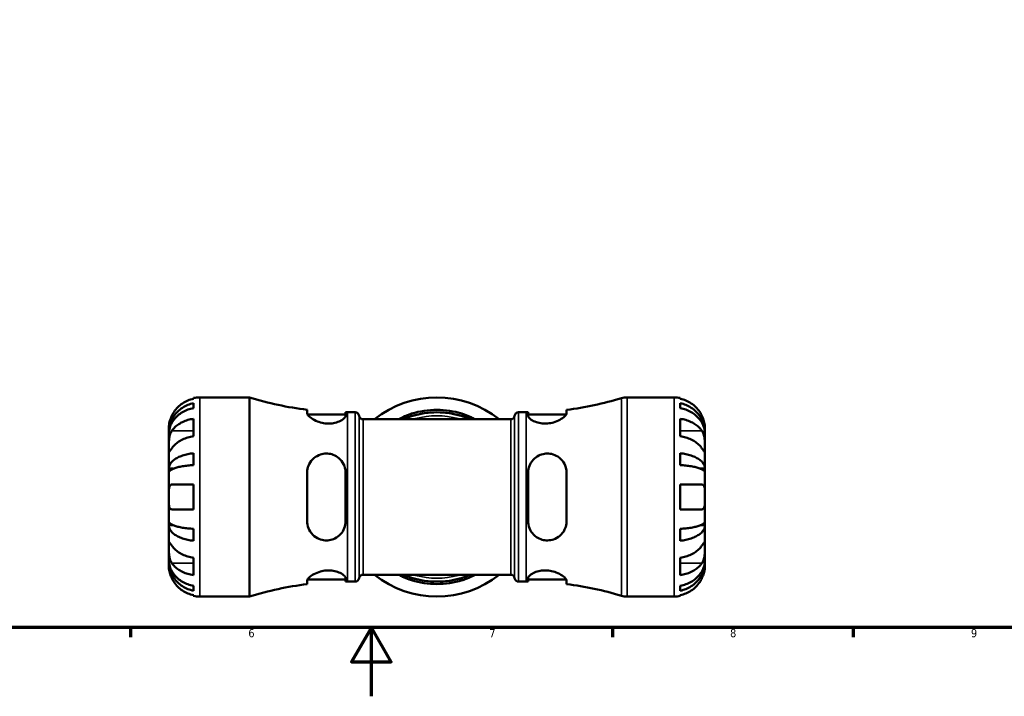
# Model space of a CAD drawing. Header units: millimetres. Extents: x -78 to 891, y -278 to 662.
# Tile 4 of 14: x 318 to 605, y 0 to 197. Entities that reach past the tile are written whole.
import ezdxf

# ---------------------------------------------------------------- set-up
doc = ezdxf.new("R2010")
doc.units = ezdxf.units.MM
for name, color, linetype, lineweight in [('Border (ANSI)', 7, 'Continuous', 70), ('Visible (ANSI)', 7, 'Continuous', 50), ('Visible Narrow (ANSI)', 7, 'Continuous', 35)]:
    doc.layers.add(name, color=color, linetype=linetype, lineweight=lineweight)
doc.styles.add('Note Text (ANSI)', font='tahoma.ttf')

# ---------------------------------------------------------------- blocks, each defined once
blk = doc.blocks.new('Borders Default Border')
at = {"layer": 'Border (ANSI)'}
for p, q in [((350.42, 20), (350.42, 17.2)), ((490.58, 20), (490.58, 17.2)), ((560.67, 20), (560.67, 17.2))]:
    blk.add_line(p, q, dxfattribs=at)
at = {"layer": 'Border (ANSI)', "flags": 128}
for points in [[(20, 20), (20, 574), (821, 574), (821, 20), (20, 20)], [(420.5, 0), (420.5, 20), (414.73, 10), (426.27, 10), (420.5, 20)]]:
    blk.add_lwpolyline(points, dxfattribs=at)
at = {"layer": 'Border (ANSI)', "color": 5, "true_color": 0x0000ff, "char_height": 2.4, "attachment_point": 7, "style": 'Note Text (ANSI)'}
for s, insert in [('6', (384.69, 17.15)), ('7', (454.8, 17.2)), ('8', (524.84, 17.15)), ('9', (594.92, 17.15))]:
    blk.add_mtext(s, dxfattribs=dict(at, insert=insert))

msp = doc.modelspace()

# ---------------------------------------------------------------- linework, layer by layer
at = {"layer": 'Visible (ANSI)'}
for p, q in [((368.73, 86.62), (368.73, 86.85)), ((370.53, 87.03), (385.05, 87.03)), ((385.05, 29.03), (385.05, 87.03)), ((494.89, 87.03), (508.53, 87.03)), ((510.33, 86.85), (510.33, 86.62)), ((368.73, 83.88), (368.73, 85.31)), ((401.79, 83.41), (401.79, 82.41)), ((477.27, 82.41), (477.27, 83.41)), ((510.33, 85.31), (510.33, 83.88)), ((368.73, 75.7), (368.73, 80.79)), ((401.91, 82.04), (412.99, 82.04)), ((412.99, 81.65), (412.99, 82.68)), ((413.55, 82.68), (415.75, 82.68)), ((418.06, 80.65), (461.01, 80.65)), ((463.31, 82.68), (465.51, 82.68)), ((466.07, 82.68), (466.07, 81.65)), ((466.07, 82.04), (477.16, 82.04)), ((510.33, 80.79), (510.33, 75.7)), ((361.53, 76.74), (361.53, 78.03)), ((517.53, 76.74), (517.53, 78.03)), ((361.53, 76.74), (361.55, 76.74)), ((361.53, 76.25), (361.53, 76.74)), ((361.53, 72.17), (361.53, 76.25)), ((517.53, 76.74), (517.52, 76.74)), ((517.53, 76.25), (517.53, 76.74)), ((517.53, 72.17), (517.53, 76.25)), ((361.53, 66.27), (361.53, 72.17)), ((517.53, 66.27), (517.53, 72.17)), ((368.73, 67.3), (368.73, 70.76)), ((510.33, 70.76), (510.33, 67.3)), ((361.53, 66.27), (362.86, 66.27)), ((361.53, 65.09), (361.53, 66.27)), ((517.53, 66.27), (516.21, 66.27)), ((517.53, 65.09), (517.53, 66.27)), ((361.53, 58.03), (361.53, 65.09)), ((401.79, 65.07), (401.79, 50.99)), ((412.99, 50.99), (412.99, 65.07)), ((466.07, 65.07), (466.07, 50.99)), ((477.27, 50.99), (477.27, 65.07)), ((517.53, 58.03), (517.53, 65.09)), ((362.41, 61.63), (368.73, 61.63)), ((368.73, 54.43), (368.73, 61.63)), ((510.33, 61.63), (510.33, 54.43)), ((510.33, 61.63), (516.66, 61.63)), ((361.53, 50.97), (361.53, 58.03)), ((517.53, 50.97), (517.53, 58.03)), ((368.73, 54.43), (362.41, 54.43)), ((516.66, 54.43), (510.33, 54.43)), ((361.53, 49.79), (361.53, 50.97)), ((361.53, 49.79), (362.86, 49.79)), ((361.53, 43.89), (361.53, 49.79)), ((368.73, 45.29), (368.73, 48.75)), ((510.33, 48.75), (510.33, 45.29)), ((517.53, 49.79), (516.21, 49.79)), ((517.53, 49.79), (517.53, 50.97)), ((517.53, 43.89), (517.53, 49.79)), ((361.53, 39.81), (361.53, 43.89)), ((517.53, 39.81), (517.53, 43.89)), ((368.73, 35.27), (368.73, 40.36)), ((510.33, 40.36), (510.33, 35.27)), ((361.53, 39.32), (361.53, 39.81)), ((361.53, 39.32), (361.55, 39.32)), ((361.53, 38.03), (361.53, 39.32)), ((517.53, 39.32), (517.52, 39.32)), ((517.53, 39.32), (517.53, 39.81)), ((517.53, 38.03), (517.53, 39.32)), ((412.99, 33.38), (412.99, 34.4)), ((418.06, 35.41), (461.01, 35.41)), ((466.07, 34.4), (466.07, 33.38)), ((368.73, 30.74), (368.73, 32.18)), ((401.79, 33.65), (401.79, 32.65)), ((401.91, 34.02), (412.99, 34.02)), ((413.55, 33.38), (415.75, 33.38)), ((463.31, 33.38), (465.51, 33.38)), ((466.07, 34.02), (477.16, 34.02)), ((477.27, 32.65), (477.27, 33.65)), ((510.33, 32.18), (510.33, 30.74)), ((368.73, 29.21), (368.73, 29.44)), ((370.53, 29.03), (385.05, 29.03)), ((494.89, 29.03), (508.53, 29.03)), ((510.33, 29.44), (510.33, 29.21))]:
    msp.add_line(p, q, dxfattribs=at)
for centre, radius, start, end in [((370.53, 78.03), 9, 90, 101.537), ((413.55, 178.22), 95.54, 252.6437, 262.9293), ((439.53, 58.03), 29, 51.2606, 128.7394), ((465.51, 178.22), 95.54, 277.0707, 286.8486), ((494.89, 81.23), 5.8, 90, 106.8486), ((508.53, 78.03), 9, 78.463, 90), ((439.53, 58.03), 25.35, 73.1195, 106.8805), ((413.55, 178.22), 95.54, 269.6642, 270), ((415.75, 81.52), 1.16, 7.1808, 90), ((418.06, 81.81), 1.16, 187.1808, 270), ((439.53, 58.03), 24.65, 66.5845, 113.4155), ((439.53, 58.03), 24.65, 72.6288, 107.3712), ((461.01, 81.81), 1.16, 270, 352.8192), ((463.31, 81.52), 1.16, 90, 172.8192), ((465.51, 178.22), 95.54, 270, 270.3358), ((415.75, 34.54), 1.16, 270, 352.8192), ((418.06, 34.25), 1.16, 90, 172.8192), ((439.53, 58.03), 29, 231.2606, 308.7394), ((439.53, 58.03), 24.65, 246.5845, 293.4155), ((439.53, 58.03), 24.65, 252.6288, 287.3712), ((461.01, 34.25), 1.16, 7.1808, 90), ((463.31, 34.54), 1.16, 187.1808, 270), ((413.55, -62.16), 95.54, 97.0707, 107.3563), ((413.55, -62.16), 95.54, 90, 90.3358), ((439.53, 58.03), 25.35, 253.1195, 286.8805), ((465.51, -62.16), 95.54, 89.6642, 90), ((465.51, -62.16), 95.54, 73.1514, 82.9293), ((370.53, 38.03), 9, 258.463, 270), ((494.89, 34.83), 5.8, 253.1514, 270), ((508.53, 38.03), 9, 270, 281.537)]:
    msp.add_arc(centre, radius, start, end, dxfattribs=at)
for points, knots in [([(368.73, 86.62), (368.16, 86.5), (367.6, 86.33), (366.59, 85.91), (366.05, 85.62), (365.04, 84.95), (364.58, 84.55), (363.79, 83.76), (363.4, 83.29), (362.81, 82.41), (362.59, 82.02), (362.41, 81.63)], [0.1707531, 0.1707531, 0.1707531, 0.1707531, 0.3321515, 0.3321515, 0.4988882, 0.4988882, 0.6656248, 0.6656248, 0.8335114, 0.8335114, 0.9568737, 0.9568737, 0.9568737, 0.9568737]), ([(516.66, 81.63), (516.48, 82.02), (516.26, 82.41), (515.67, 83.29), (515.28, 83.76), (514.49, 84.55), (514.02, 84.95), (513.02, 85.62), (512.48, 85.91), (511.47, 86.33), (510.91, 86.5), (510.33, 86.62)], [4.427884, 4.427884, 4.427884, 4.427884, 4.5512464, 4.5512464, 4.7191329, 4.7191329, 4.8858696, 4.8858696, 5.0526063, 5.0526063, 5.2140047, 5.2140047, 5.2140047, 5.2140047]), ([(361.53, 76.74), (361.53, 77.28), (361.59, 77.87), (361.83, 79.03), (362.01, 79.6), (362.43, 80.6), (362.72, 81.12), (363.39, 82.1), (363.78, 82.55), (364.57, 83.32), (365.04, 83.69), (366.04, 84.35), (366.58, 84.62), (367.59, 85.03), (368.16, 85.2), (368.73, 85.31)], [4.014251, 4.014251, 4.014251, 4.014251, 4.181955, 4.181955, 4.349659, 4.349659, 4.516719, 4.516719, 4.683779, 4.683779, 4.850433, 4.850433, 5.017088, 5.017088, 5.179182, 5.179182, 5.179182, 5.179182]), ([(368.73, 83.88), (368.16, 83.78), (367.59, 83.63), (366.58, 83.26), (366.04, 83.02), (365.04, 82.44), (364.57, 82.1), (363.78, 81.42), (363.39, 81.02), (362.72, 80.15), (362.43, 79.68), (362.01, 78.79), (361.83, 78.29), (361.59, 77.26), (361.53, 76.73), (361.53, 76.25)], [0.170746, 0.170746, 0.170746, 0.170746, 0.33284, 0.33284, 0.499494, 0.499494, 0.666149, 0.666149, 0.833209, 0.833209, 1.000269, 1.000269, 1.167973, 1.167973, 1.335677, 1.335677, 1.335677, 1.335677]), ([(510.33, 85.31), (510.91, 85.2), (511.47, 85.03), (512.49, 84.62), (513.03, 84.35), (514.03, 83.69), (514.5, 83.32), (515.29, 82.55), (515.68, 82.1), (516.35, 81.12), (516.63, 80.6), (517.06, 79.6), (517.24, 79.03), (517.48, 77.87), (517.53, 77.28), (517.53, 76.74)], [0.170746, 0.170746, 0.170746, 0.170746, 0.33284, 0.33284, 0.499494, 0.499494, 0.666149, 0.666149, 0.833209, 0.833209, 1.000269, 1.000269, 1.167973, 1.167973, 1.335677, 1.335677, 1.335677, 1.335677]), ([(517.53, 76.25), (517.53, 76.73), (517.48, 77.26), (517.24, 78.29), (517.06, 78.79), (516.63, 79.68), (516.35, 80.15), (515.68, 81.02), (515.29, 81.42), (514.5, 82.1), (514.03, 82.44), (513.03, 83.02), (512.49, 83.26), (511.47, 83.63), (510.91, 83.78), (510.33, 83.88)], [4.014251, 4.014251, 4.014251, 4.014251, 4.181955, 4.181955, 4.349659, 4.349659, 4.516719, 4.516719, 4.683779, 4.683779, 4.850433, 4.850433, 5.017088, 5.017088, 5.179182, 5.179182, 5.179182, 5.179182]), ([(362.41, 81.63), (362.34, 81.49), (362.28, 81.34), (362.13, 80.98), (362.05, 80.77), (361.9, 80.33), (361.83, 80.1), (361.7, 79.58), (361.65, 79.29), (361.56, 78.73), (361.55, 78.48), (361.53, 78.12), (361.53, 78.03), (361.53, 78.03)], [-0.5764765, -0.5764765, -0.5764765, -0.5764765, -0.5296868, -0.5296868, -0.4605403, -0.4605403, -0.385624, -0.385624, -0.2773083, -0.2773083, -0.1425809, -0.1425809, 0, 0, 0, 0]), ([(362.41, 77.26), (362.59, 77.54), (362.81, 77.81), (363.4, 78.44), (363.79, 78.77), (364.58, 79.33), (365.04, 79.61), (366.05, 80.09), (366.59, 80.29), (367.6, 80.58), (368.16, 80.71), (368.73, 80.79)], [4.427884, 4.427884, 4.427884, 4.427884, 4.5512464, 4.5512464, 4.7191329, 4.7191329, 4.8858696, 4.8858696, 5.0526063, 5.0526063, 5.2140047, 5.2140047, 5.2140047, 5.2140047]), ([(412.99, 81.65), (412.99, 81.59), (412.98, 81.53), (412.89, 81.25), (412.7, 81.01), (412.09, 80.5), (411.65, 80.24), (410.63, 79.8), (410.05, 79.63), (408.91, 79.43), (408.37, 79.39), (407.26, 79.42), (406.71, 79.48), (405.51, 79.75), (404.89, 79.96), (403.67, 80.52), (403.11, 80.87), (402.29, 81.53), (402.01, 81.83), (401.82, 82.21), (401.79, 82.31), (401.79, 82.41)], [-1.962377, -1.962377, -1.962377, -1.962377, -1.897909, -1.897909, -1.687734, -1.687734, -1.461499, -1.461499, -1.254432, -1.254432, -1.08756, -1.08756, -0.920029, -0.920029, -0.709515, -0.709515, -0.451736, -0.451736, -0.213804, -0.213804, -0.110063, -0.110063, -0.110063, -0.110063]), ([(428.45, 80.65), (428.69, 80.79), (428.94, 80.93), (429.83, 81.39), (430.52, 81.71), (431.56, 82.09), (431.87, 82.19), (432.17, 82.28)], [-0.5571217, -0.5571217, -0.5571217, -0.5571217, -0.4538411, -0.4538411, -0.2145988, -0.2145988, -0.1180077, -0.1180077, -0.1180077, -0.1180077]), ([(432.17, 81.56), (431.96, 81.49), (431.74, 81.42), (430.9, 81.13), (430.29, 80.89), (429.72, 80.65)], [-1.9760738, -1.9760738, -1.9760738, -1.9760738, -1.908128, -1.908128, -1.7062771, -1.7062771, -1.7062771, -1.7062771]), ([(446.89, 82.28), (447.13, 82.21), (447.36, 82.14), (448.27, 81.82), (448.91, 81.54), (449.9, 81.06), (450.27, 80.85), (450.62, 80.65)], [-1.9953095, -1.9953095, -1.9953095, -1.9953095, -1.9216783, -1.9216783, -1.7055786, -1.7055786, -1.5560157, -1.5560157, -1.5560157, -1.5560157]), ([(449.35, 80.65), (448.84, 80.87), (448.29, 81.08), (447.45, 81.38), (447.17, 81.47), (446.89, 81.56)], [-0.4062335, -0.4062335, -0.4062335, -0.4062335, -0.2237479, -0.2237479, -0.1363448, -0.1363448, -0.1363448, -0.1363448]), ([(477.27, 82.41), (477.27, 82.34), (477.26, 82.27), (477.15, 81.98), (476.97, 81.74), (476.37, 81.16), (475.9, 80.82), (474.78, 80.21), (474.14, 79.94), (472.9, 79.59), (472.34, 79.48), (471.22, 79.38), (470.69, 79.39), (469.57, 79.51), (469.01, 79.64), (467.9, 80), (467.38, 80.26), (466.57, 80.8), (466.29, 81.09), (466.1, 81.46), (466.07, 81.56), (466.07, 81.65)], [-1.976489, -1.976489, -1.976489, -1.976489, -1.90278, -1.90278, -1.704165, -1.704165, -1.456871, -1.456871, -1.225014, -1.225014, -1.049458, -1.049458, -0.887458, -0.887458, -0.698134, -0.698134, -0.467044, -0.467044, -0.223425, -0.223425, -0.12326, -0.12326, -0.12326, -0.12326]), ([(510.33, 80.79), (510.91, 80.71), (511.47, 80.58), (512.48, 80.29), (513.02, 80.09), (514.02, 79.61), (514.49, 79.33), (515.28, 78.77), (515.67, 78.44), (516.26, 77.81), (516.48, 77.54), (516.66, 77.26)], [0.1707531, 0.1707531, 0.1707531, 0.1707531, 0.3321515, 0.3321515, 0.4988882, 0.4988882, 0.6656248, 0.6656248, 0.8335114, 0.8335114, 0.9568737, 0.9568737, 0.9568737, 0.9568737]), ([(517.53, 78.03), (517.53, 78.03), (517.53, 78.06), (517.53, 78.2), (517.53, 78.3), (517.51, 78.66), (517.48, 78.95), (517.37, 79.55), (517.31, 79.82), (517.17, 80.31), (517.1, 80.52), (516.95, 80.97), (516.85, 81.19), (516.72, 81.49), (516.69, 81.56), (516.66, 81.63)], [-2.4991326, -2.4991326, -2.4991326, -2.4991326, -2.4150544, -2.4150544, -2.3238473, -2.3238473, -2.1841143, -2.1841143, -2.0867477, -2.0867477, -2.0144067, -2.0144067, -1.9399427, -1.9399427, -1.916375, -1.916375, -1.916375, -1.916375]), ([(361.53, 72.17), (361.53, 72.35), (361.53, 72.56), (361.54, 73.01), (361.54, 73.26), (361.55, 73.89), (361.57, 74.27), (361.65, 75.02), (361.7, 75.39), (361.84, 75.97), (361.91, 76.2), (362.06, 76.63), (362.15, 76.82), (362.3, 77.09), (362.35, 77.18), (362.41, 77.26)], [0, 0, 0, 0, 0.0777495, 0.0777495, 0.1608191, 0.1608191, 0.277838, 0.277838, 0.3882896, 0.3882896, 0.4654296, 0.4654296, 0.5403543, 0.5403543, 0.579532, 0.579532, 0.579532, 0.579532]), ([(368.73, 75.7), (368.16, 75.62), (367.6, 75.49), (366.59, 75.19), (366.05, 74.99), (365.04, 74.52), (364.58, 74.24), (363.79, 73.68), (363.4, 73.35), (362.81, 72.72), (362.59, 72.45), (362.41, 72.17)], [0.1707531, 0.1707531, 0.1707531, 0.1707531, 0.3321515, 0.3321515, 0.4988882, 0.4988882, 0.6656248, 0.6656248, 0.8335114, 0.8335114, 0.9568737, 0.9568737, 0.9568737, 0.9568737]), ([(516.66, 72.17), (516.48, 72.45), (516.26, 72.72), (515.67, 73.35), (515.28, 73.68), (514.49, 74.24), (514.02, 74.52), (513.02, 74.99), (512.48, 75.19), (511.47, 75.49), (510.91, 75.62), (510.33, 75.7)], [4.427884, 4.427884, 4.427884, 4.427884, 4.5512464, 4.5512464, 4.7191329, 4.7191329, 4.8858696, 4.8858696, 5.0526063, 5.0526063, 5.2140047, 5.2140047, 5.2140047, 5.2140047]), ([(516.66, 77.26), (516.72, 77.17), (516.77, 77.08), (516.92, 76.8), (517.01, 76.61), (517.17, 76.18), (517.24, 75.95), (517.37, 75.37), (517.42, 75.02), (517.5, 74.21), (517.52, 73.76), (517.54, 72.91), (517.53, 72.51), (517.53, 72.17)], [-0.5800481, -0.5800481, -0.5800481, -0.5800481, -0.5384523, -0.5384523, -0.4638379, -0.4638379, -0.3862639, -0.3862639, -0.2784027, -0.2784027, -0.1427791, -0.1427791, 0, 0, 0, 0]), ([(362.41, 72.17), (362.35, 72.08), (362.29, 72), (362.14, 71.77), (362.06, 71.64), (361.9, 71.42), (361.83, 71.32), (361.7, 71.16), (361.65, 71.11), (361.56, 71.12), (361.55, 71.22), (361.53, 71.57), (361.53, 71.83), (361.53, 72.17)], [-0.5800481, -0.5800481, -0.5800481, -0.5800481, -0.5384523, -0.5384523, -0.4638379, -0.4638379, -0.3862639, -0.3862639, -0.2784027, -0.2784027, -0.1427791, -0.1427791, 0, 0, 0, 0]), ([(517.53, 72.17), (517.53, 71.99), (517.53, 71.82), (517.53, 71.54), (517.53, 71.41), (517.52, 71.19), (517.5, 71.12), (517.42, 71.11), (517.37, 71.16), (517.23, 71.33), (517.16, 71.43), (517, 71.65), (516.92, 71.79), (516.77, 72.01), (516.71, 72.09), (516.66, 72.17)], [0, 0, 0, 0, 0.0777495, 0.0777495, 0.1608191, 0.1608191, 0.277838, 0.277838, 0.3882896, 0.3882896, 0.4654296, 0.4654296, 0.5403543, 0.5403543, 0.579532, 0.579532, 0.579532, 0.579532]), ([(361.53, 66.27), (361.53, 66.55), (361.59, 66.86), (361.83, 67.47), (362.01, 67.77), (362.43, 68.29), (362.72, 68.57), (363.39, 69.08), (363.78, 69.32), (364.57, 69.72), (365.04, 69.91), (366.04, 70.26), (366.58, 70.4), (367.59, 70.61), (368.16, 70.7), (368.73, 70.76)], [4.014251, 4.014251, 4.014251, 4.014251, 4.181955, 4.181955, 4.349659, 4.349659, 4.516719, 4.516719, 4.683779, 4.683779, 4.850433, 4.850433, 5.017088, 5.017088, 5.179182, 5.179182, 5.179182, 5.179182]), ([(401.79, 65.07), (401.79, 65.3), (401.81, 65.53), (401.92, 66.4), (402.1, 67.01), (402.72, 68.25), (403.2, 68.85), (404.32, 69.8), (404.96, 70.16), (406.2, 70.57), (406.76, 70.66), (407.89, 70.67), (408.42, 70.6), (409.55, 70.28), (410.11, 70), (411.22, 69.23), (411.72, 68.69), (412.52, 67.45), (412.8, 66.72), (412.97, 65.67), (412.99, 65.37), (412.99, 65.07)], [-1.981487, -1.981487, -1.981487, -1.981487, -1.908905, -1.908905, -1.704846, -1.704846, -1.457872, -1.457872, -1.226866, -1.226866, -1.051154, -1.051154, -0.888186, -0.888186, -0.697121, -0.697121, -0.466121, -0.466121, -0.223114, -0.223114, -0.128291, -0.128291, -0.128291, -0.128291]), ([(466.07, 65.07), (466.07, 65.28), (466.09, 65.49), (466.18, 66.35), (466.37, 66.97), (466.97, 68.18), (467.4, 68.76), (468.42, 69.68), (468.99, 70.03), (470.14, 70.48), (470.67, 70.61), (471.78, 70.7), (472.32, 70.66), (473.52, 70.4), (474.13, 70.14), (475.36, 69.36), (475.92, 68.8), (476.76, 67.53), (477.04, 66.84), (477.24, 65.76), (477.27, 65.42), (477.27, 65.07)], [-1.957244, -1.957244, -1.957244, -1.957244, -1.891113, -1.891113, -1.68542, -1.68542, -1.458959, -1.458959, -1.251454, -1.251454, -1.085044, -1.085044, -0.918732, -0.918732, -0.710168, -0.710168, -0.45296, -0.45296, -0.214171, -0.214171, -0.104911, -0.104911, -0.104911, -0.104911]), ([(510.33, 70.76), (510.91, 70.7), (511.47, 70.61), (512.49, 70.4), (513.03, 70.26), (514.03, 69.91), (514.5, 69.72), (515.29, 69.32), (515.68, 69.08), (516.35, 68.57), (516.63, 68.29), (517.06, 67.77), (517.24, 67.47), (517.48, 66.86), (517.53, 66.55), (517.53, 66.27)], [0.170746, 0.170746, 0.170746, 0.170746, 0.33284, 0.33284, 0.499494, 0.499494, 0.666149, 0.666149, 0.833209, 0.833209, 1.000269, 1.000269, 1.167973, 1.167973, 1.335677, 1.335677, 1.335677, 1.335677]), ([(368.73, 67.3), (368.16, 67.27), (367.59, 67.23), (366.58, 67.12), (366.04, 67.05), (365.04, 66.89), (364.57, 66.79), (363.78, 66.59), (363.39, 66.47), (362.72, 66.22), (362.43, 66.08), (362.01, 65.83), (361.83, 65.68), (361.59, 65.38), (361.53, 65.23), (361.53, 65.09)], [0.170746, 0.170746, 0.170746, 0.170746, 0.33284, 0.33284, 0.499494, 0.499494, 0.666149, 0.666149, 0.833209, 0.833209, 1.000269, 1.000269, 1.167973, 1.167973, 1.335677, 1.335677, 1.335677, 1.335677]), ([(517.53, 65.09), (517.53, 65.23), (517.48, 65.38), (517.24, 65.68), (517.06, 65.83), (516.63, 66.08), (516.35, 66.22), (515.68, 66.47), (515.29, 66.59), (514.5, 66.79), (514.03, 66.89), (513.03, 67.05), (512.49, 67.12), (511.47, 67.23), (510.91, 67.27), (510.33, 67.3)], [4.014251, 4.014251, 4.014251, 4.014251, 4.181955, 4.181955, 4.349659, 4.349659, 4.516719, 4.516719, 4.683779, 4.683779, 4.850433, 4.850433, 5.017088, 5.017088, 5.179182, 5.179182, 5.179182, 5.179182]), ([(361.53, 58.03), (361.53, 58.31), (361.53, 58.59), (361.54, 59.16), (361.54, 59.44), (361.56, 60.12), (361.59, 60.48), (361.7, 60.98), (361.76, 61.16), (361.89, 61.39), (361.96, 61.46), (362.12, 61.58), (362.21, 61.61), (362.34, 61.63), (362.38, 61.63), (362.41, 61.63)], [-2.4991326, -2.4991326, -2.4991326, -2.4991326, -2.4150544, -2.4150544, -2.3238473, -2.3238473, -2.1841143, -2.1841143, -2.0867477, -2.0867477, -2.0144067, -2.0144067, -1.9399427, -1.9399427, -1.916375, -1.916375, -1.916375, -1.916375]), ([(516.66, 61.63), (516.73, 61.63), (516.79, 61.62), (516.94, 61.58), (517.02, 61.53), (517.17, 61.39), (517.23, 61.3), (517.37, 61.01), (517.42, 60.79), (517.5, 60.21), (517.52, 59.83), (517.54, 58.97), (517.53, 58.5), (517.53, 58.03)], [-0.5764765, -0.5764765, -0.5764765, -0.5764765, -0.5296868, -0.5296868, -0.4605403, -0.4605403, -0.385624, -0.385624, -0.2773083, -0.2773083, -0.1425809, -0.1425809, 0, 0, 0, 0]), ([(362.41, 54.43), (362.34, 54.43), (362.28, 54.44), (362.13, 54.48), (362.05, 54.53), (361.9, 54.66), (361.83, 54.76), (361.7, 55.05), (361.65, 55.27), (361.56, 55.85), (361.55, 56.23), (361.53, 57.08), (361.53, 57.55), (361.53, 58.03)], [-0.5764765, -0.5764765, -0.5764765, -0.5764765, -0.5296868, -0.5296868, -0.4605403, -0.4605403, -0.385624, -0.385624, -0.2773083, -0.2773083, -0.1425809, -0.1425809, 0, 0, 0, 0]), ([(517.53, 58.03), (517.53, 57.75), (517.53, 57.47), (517.53, 56.9), (517.53, 56.62), (517.51, 55.94), (517.48, 55.58), (517.37, 55.07), (517.31, 54.9), (517.17, 54.67), (517.1, 54.59), (516.95, 54.48), (516.85, 54.45), (516.72, 54.43), (516.69, 54.43), (516.66, 54.43)], [-2.4991326, -2.4991326, -2.4991326, -2.4991326, -2.4150544, -2.4150544, -2.3238473, -2.3238473, -2.1841143, -2.1841143, -2.0867477, -2.0867477, -2.0144067, -2.0144067, -1.9399427, -1.9399427, -1.916375, -1.916375, -1.916375, -1.916375]), ([(361.53, 50.97), (361.53, 50.83), (361.59, 50.68), (361.83, 50.38), (362.01, 50.23), (362.43, 49.97), (362.72, 49.84), (363.39, 49.58), (363.78, 49.47), (364.57, 49.27), (365.04, 49.17), (366.04, 49), (366.58, 48.93), (367.59, 48.83), (368.16, 48.78), (368.73, 48.75)], [4.014251, 4.014251, 4.014251, 4.014251, 4.181955, 4.181955, 4.349659, 4.349659, 4.516719, 4.516719, 4.683779, 4.683779, 4.850433, 4.850433, 5.017088, 5.017088, 5.179182, 5.179182, 5.179182, 5.179182]), ([(368.73, 45.29), (368.16, 45.35), (367.59, 45.44), (366.58, 45.66), (366.04, 45.8), (365.04, 46.14), (364.57, 46.34), (363.78, 46.74), (363.39, 46.98), (362.72, 47.49), (362.43, 47.77), (362.01, 48.29), (361.83, 48.59), (361.59, 49.19), (361.53, 49.5), (361.53, 49.79)], [0.170746, 0.170746, 0.170746, 0.170746, 0.33284, 0.33284, 0.499494, 0.499494, 0.666149, 0.666149, 0.833209, 0.833209, 1.000269, 1.000269, 1.167973, 1.167973, 1.335677, 1.335677, 1.335677, 1.335677]), ([(412.99, 50.99), (412.99, 50.78), (412.98, 50.58), (412.89, 49.71), (412.7, 49.07), (412.09, 47.85), (411.65, 47.28), (410.63, 46.37), (410.05, 46.01), (408.91, 45.57), (408.37, 45.45), (407.26, 45.36), (406.71, 45.4), (405.51, 45.67), (404.89, 45.94), (403.67, 46.73), (403.11, 47.3), (402.29, 48.58), (402.01, 49.27), (401.82, 50.33), (401.79, 50.66), (401.79, 50.99)], [-1.962377, -1.962377, -1.962377, -1.962377, -1.897909, -1.897909, -1.687734, -1.687734, -1.461499, -1.461499, -1.254432, -1.254432, -1.08756, -1.08756, -0.920029, -0.920029, -0.709515, -0.709515, -0.451736, -0.451736, -0.213804, -0.213804, -0.110063, -0.110063, -0.110063, -0.110063]), ([(477.27, 50.99), (477.27, 50.75), (477.26, 50.52), (477.15, 49.67), (476.97, 49.07), (476.37, 47.84), (475.9, 47.23), (474.78, 46.27), (474.14, 45.91), (472.9, 45.5), (472.34, 45.4), (471.22, 45.38), (470.69, 45.45), (469.57, 45.76), (469.01, 46.03), (467.9, 46.79), (467.38, 47.32), (466.57, 48.56), (466.29, 49.28), (466.1, 50.35), (466.07, 50.67), (466.07, 50.99)], [-1.976489, -1.976489, -1.976489, -1.976489, -1.90278, -1.90278, -1.704165, -1.704165, -1.456871, -1.456871, -1.225014, -1.225014, -1.049458, -1.049458, -0.887458, -0.887458, -0.698134, -0.698134, -0.467044, -0.467044, -0.223425, -0.223425, -0.12326, -0.12326, -0.12326, -0.12326]), ([(510.33, 48.75), (510.91, 48.78), (511.47, 48.83), (512.49, 48.93), (513.03, 49), (514.03, 49.17), (514.5, 49.27), (515.29, 49.47), (515.68, 49.58), (516.35, 49.84), (516.63, 49.97), (517.06, 50.23), (517.24, 50.38), (517.48, 50.68), (517.53, 50.83), (517.53, 50.97)], [0.170746, 0.170746, 0.170746, 0.170746, 0.33284, 0.33284, 0.499494, 0.499494, 0.666149, 0.666149, 0.833209, 0.833209, 1.000269, 1.000269, 1.167973, 1.167973, 1.335677, 1.335677, 1.335677, 1.335677]), ([(517.53, 49.79), (517.53, 49.5), (517.48, 49.19), (517.24, 48.59), (517.06, 48.29), (516.63, 47.77), (516.35, 47.49), (515.68, 46.98), (515.29, 46.74), (514.5, 46.34), (514.03, 46.14), (513.03, 45.8), (512.49, 45.66), (511.47, 45.44), (510.91, 45.35), (510.33, 45.29)], [4.014251, 4.014251, 4.014251, 4.014251, 4.181955, 4.181955, 4.349659, 4.349659, 4.516719, 4.516719, 4.683779, 4.683779, 4.850433, 4.850433, 5.017088, 5.017088, 5.179182, 5.179182, 5.179182, 5.179182]), ([(361.53, 43.89), (361.53, 44.07), (361.53, 44.23), (361.54, 44.52), (361.54, 44.64), (361.55, 44.87), (361.57, 44.93), (361.65, 44.95), (361.7, 44.9), (361.84, 44.72), (361.91, 44.63), (362.06, 44.4), (362.15, 44.27), (362.3, 44.05), (362.35, 43.97), (362.41, 43.89)], [0, 0, 0, 0, 0.0777495, 0.0777495, 0.1608191, 0.1608191, 0.277838, 0.277838, 0.3882896, 0.3882896, 0.4654296, 0.4654296, 0.5403543, 0.5403543, 0.579532, 0.579532, 0.579532, 0.579532]), ([(362.41, 38.8), (362.35, 38.88), (362.29, 38.98), (362.14, 39.26), (362.06, 39.45), (361.9, 39.88), (361.83, 40.11), (361.7, 40.69), (361.65, 41.04), (361.56, 41.85), (361.55, 42.29), (361.53, 43.15), (361.53, 43.55), (361.53, 43.89)], [-0.5800481, -0.5800481, -0.5800481, -0.5800481, -0.5384523, -0.5384523, -0.4638379, -0.4638379, -0.3862639, -0.3862639, -0.2784027, -0.2784027, -0.1427791, -0.1427791, 0, 0, 0, 0]), ([(362.41, 43.89), (362.59, 43.61), (362.81, 43.33), (363.4, 42.71), (363.79, 42.38), (364.58, 41.82), (365.04, 41.54), (366.05, 41.06), (366.59, 40.86), (367.6, 40.57), (368.16, 40.44), (368.73, 40.36)], [4.427884, 4.427884, 4.427884, 4.427884, 4.5512464, 4.5512464, 4.7191329, 4.7191329, 4.8858696, 4.8858696, 5.0526063, 5.0526063, 5.2140047, 5.2140047, 5.2140047, 5.2140047]), ([(510.33, 40.36), (510.91, 40.44), (511.47, 40.57), (512.48, 40.86), (513.02, 41.06), (514.02, 41.54), (514.49, 41.82), (515.28, 42.38), (515.67, 42.71), (516.26, 43.33), (516.48, 43.61), (516.66, 43.89)], [0.1707531, 0.1707531, 0.1707531, 0.1707531, 0.3321515, 0.3321515, 0.4988882, 0.4988882, 0.6656248, 0.6656248, 0.8335114, 0.8335114, 0.9568737, 0.9568737, 0.9568737, 0.9568737]), ([(516.66, 43.89), (516.72, 43.98), (516.77, 44.06), (516.92, 44.28), (517.01, 44.41), (517.17, 44.64), (517.24, 44.73), (517.37, 44.9), (517.42, 44.95), (517.5, 44.93), (517.52, 44.84), (517.54, 44.49), (517.53, 44.22), (517.53, 43.89)], [-0.5800481, -0.5800481, -0.5800481, -0.5800481, -0.5384523, -0.5384523, -0.4638379, -0.4638379, -0.3862639, -0.3862639, -0.2784027, -0.2784027, -0.1427791, -0.1427791, 0, 0, 0, 0]), ([(517.53, 43.89), (517.53, 43.7), (517.53, 43.5), (517.53, 43.05), (517.53, 42.8), (517.52, 42.17), (517.5, 41.79), (517.42, 41.03), (517.37, 40.67), (517.23, 40.09), (517.16, 39.86), (517, 39.43), (516.92, 39.24), (516.77, 38.97), (516.71, 38.88), (516.66, 38.8)], [0, 0, 0, 0, 0.0777495, 0.0777495, 0.1608191, 0.1608191, 0.277838, 0.277838, 0.3882896, 0.3882896, 0.4654296, 0.4654296, 0.5403543, 0.5403543, 0.579532, 0.579532, 0.579532, 0.579532]), ([(361.53, 39.81), (361.53, 39.32), (361.59, 38.8), (361.83, 37.77), (362.01, 37.26), (362.43, 36.37), (362.72, 35.91), (363.39, 35.04), (363.78, 34.63), (364.57, 33.95), (365.04, 33.62), (366.04, 33.04), (366.58, 32.79), (367.59, 32.43), (368.16, 32.28), (368.73, 32.18)], [4.014251, 4.014251, 4.014251, 4.014251, 4.181955, 4.181955, 4.349659, 4.349659, 4.516719, 4.516719, 4.683779, 4.683779, 4.850433, 4.850433, 5.017088, 5.017088, 5.179182, 5.179182, 5.179182, 5.179182]), ([(368.73, 30.74), (368.16, 30.86), (367.59, 31.03), (366.58, 31.44), (366.04, 31.71), (365.04, 32.36), (364.57, 32.74), (363.78, 33.5), (363.39, 33.96), (362.72, 34.94), (362.43, 35.46), (362.01, 36.46), (361.83, 37.03), (361.59, 38.18), (361.53, 38.77), (361.53, 39.32)], [0.170746, 0.170746, 0.170746, 0.170746, 0.33284, 0.33284, 0.499494, 0.499494, 0.666149, 0.666149, 0.833209, 0.833209, 1.000269, 1.000269, 1.167973, 1.167973, 1.335677, 1.335677, 1.335677, 1.335677]), ([(361.53, 38.03), (361.53, 38.03), (361.53, 38), (361.54, 37.86), (361.54, 37.75), (361.56, 37.4), (361.59, 37.1), (361.7, 36.51), (361.76, 36.24), (361.89, 35.75), (361.96, 35.53), (362.12, 35.09), (362.21, 34.86), (362.34, 34.57), (362.38, 34.5), (362.41, 34.43)], [-2.4991326, -2.4991326, -2.4991326, -2.4991326, -2.4150544, -2.4150544, -2.3238473, -2.3238473, -2.1841143, -2.1841143, -2.0867477, -2.0867477, -2.0144067, -2.0144067, -1.9399427, -1.9399427, -1.916375, -1.916375, -1.916375, -1.916375]), ([(368.73, 35.27), (368.16, 35.35), (367.6, 35.47), (366.59, 35.77), (366.05, 35.97), (365.04, 36.45), (364.58, 36.73), (363.79, 37.29), (363.4, 37.62), (362.81, 38.24), (362.59, 38.52), (362.41, 38.8)], [0.1707531, 0.1707531, 0.1707531, 0.1707531, 0.3321515, 0.3321515, 0.4988882, 0.4988882, 0.6656248, 0.6656248, 0.8335114, 0.8335114, 0.9568737, 0.9568737, 0.9568737, 0.9568737]), ([(510.33, 32.18), (510.91, 32.28), (511.47, 32.43), (512.49, 32.79), (513.03, 33.04), (514.03, 33.62), (514.5, 33.95), (515.29, 34.63), (515.68, 35.04), (516.35, 35.91), (516.63, 36.37), (517.06, 37.26), (517.24, 37.77), (517.48, 38.8), (517.53, 39.32), (517.53, 39.81)], [0.170746, 0.170746, 0.170746, 0.170746, 0.33284, 0.33284, 0.499494, 0.499494, 0.666149, 0.666149, 0.833209, 0.833209, 1.000269, 1.000269, 1.167973, 1.167973, 1.335677, 1.335677, 1.335677, 1.335677]), ([(517.53, 39.32), (517.53, 38.77), (517.48, 38.18), (517.24, 37.03), (517.06, 36.46), (516.63, 35.46), (516.35, 34.94), (515.68, 33.96), (515.29, 33.5), (514.5, 32.74), (514.03, 32.36), (513.03, 31.71), (512.49, 31.44), (511.47, 31.03), (510.91, 30.86), (510.33, 30.74)], [4.014251, 4.014251, 4.014251, 4.014251, 4.181955, 4.181955, 4.349659, 4.349659, 4.516719, 4.516719, 4.683779, 4.683779, 4.850433, 4.850433, 5.017088, 5.017088, 5.179182, 5.179182, 5.179182, 5.179182]), ([(516.66, 38.8), (516.48, 38.52), (516.26, 38.24), (515.67, 37.62), (515.28, 37.29), (514.49, 36.73), (514.02, 36.45), (513.02, 35.97), (512.48, 35.77), (511.47, 35.47), (510.91, 35.35), (510.33, 35.27)], [4.427884, 4.427884, 4.427884, 4.427884, 4.5512464, 4.5512464, 4.7191329, 4.7191329, 4.8858696, 4.8858696, 5.0526063, 5.0526063, 5.2140047, 5.2140047, 5.2140047, 5.2140047]), ([(516.66, 34.43), (516.73, 34.57), (516.79, 34.72), (516.94, 35.08), (517.02, 35.29), (517.17, 35.73), (517.23, 35.96), (517.37, 36.48), (517.42, 36.77), (517.5, 37.33), (517.52, 37.58), (517.54, 37.93), (517.53, 38.03), (517.53, 38.03)], [-0.5764765, -0.5764765, -0.5764765, -0.5764765, -0.5296868, -0.5296868, -0.4605403, -0.4605403, -0.385624, -0.385624, -0.2773083, -0.2773083, -0.1425809, -0.1425809, 0, 0, 0, 0]), ([(362.41, 34.43), (362.59, 34.04), (362.81, 33.65), (363.4, 32.77), (363.79, 32.29), (364.58, 31.5), (365.04, 31.11), (366.05, 30.44), (366.59, 30.15), (367.6, 29.73), (368.16, 29.55), (368.73, 29.44)], [4.427884, 4.427884, 4.427884, 4.427884, 4.5512464, 4.5512464, 4.7191329, 4.7191329, 4.8858696, 4.8858696, 5.0526063, 5.0526063, 5.2140047, 5.2140047, 5.2140047, 5.2140047]), ([(401.79, 33.65), (401.79, 33.72), (401.81, 33.79), (401.92, 34.08), (402.1, 34.33), (402.72, 34.91), (403.2, 35.25), (404.32, 35.86), (404.96, 36.13), (406.2, 36.48), (406.76, 36.58), (407.89, 36.67), (408.42, 36.67), (409.55, 36.54), (410.11, 36.41), (411.22, 36.04), (411.72, 35.78), (412.52, 35.23), (412.8, 34.95), (412.97, 34.59), (412.99, 34.49), (412.99, 34.4)], [-1.981487, -1.981487, -1.981487, -1.981487, -1.908905, -1.908905, -1.704846, -1.704846, -1.457872, -1.457872, -1.226866, -1.226866, -1.051154, -1.051154, -0.888186, -0.888186, -0.697121, -0.697121, -0.466121, -0.466121, -0.223114, -0.223114, -0.128291, -0.128291, -0.128291, -0.128291]), ([(432.17, 33.77), (431.94, 33.85), (431.71, 33.92), (430.8, 34.24), (430.16, 34.51), (429.17, 35), (428.79, 35.21), (428.45, 35.41)], [-1.9953095, -1.9953095, -1.9953095, -1.9953095, -1.9216783, -1.9216783, -1.7055786, -1.7055786, -1.5560157, -1.5560157, -1.5560157, -1.5560157]), ([(429.72, 35.41), (430.23, 35.19), (430.78, 34.97), (431.62, 34.68), (431.9, 34.59), (432.17, 34.5)], [-0.4062335, -0.4062335, -0.4062335, -0.4062335, -0.2237479, -0.2237479, -0.1363448, -0.1363448, -0.1363448, -0.1363448]), ([(446.89, 34.5), (447.11, 34.57), (447.32, 34.64), (448.17, 34.93), (448.78, 35.17), (449.35, 35.41)], [-1.9760738, -1.9760738, -1.9760738, -1.9760738, -1.908128, -1.908128, -1.7062771, -1.7062771, -1.7062771, -1.7062771]), ([(450.62, 35.41), (450.38, 35.27), (450.13, 35.13), (449.24, 34.66), (448.54, 34.35), (447.5, 33.97), (447.2, 33.87), (446.89, 33.77)], [-0.5571217, -0.5571217, -0.5571217, -0.5571217, -0.4538411, -0.4538411, -0.2145988, -0.2145988, -0.1180077, -0.1180077, -0.1180077, -0.1180077]), ([(466.07, 34.4), (466.07, 34.47), (466.09, 34.53), (466.18, 34.81), (466.37, 35.05), (466.97, 35.55), (467.4, 35.81), (468.42, 36.25), (468.99, 36.43), (470.14, 36.63), (470.67, 36.67), (471.78, 36.64), (472.32, 36.58), (473.52, 36.32), (474.13, 36.11), (475.36, 35.57), (475.92, 35.21), (476.76, 34.56), (477.04, 34.25), (477.24, 33.86), (477.27, 33.75), (477.27, 33.65)], [-1.957244, -1.957244, -1.957244, -1.957244, -1.891113, -1.891113, -1.68542, -1.68542, -1.458959, -1.458959, -1.251454, -1.251454, -1.085044, -1.085044, -0.918732, -0.918732, -0.710168, -0.710168, -0.45296, -0.45296, -0.214171, -0.214171, -0.104911, -0.104911, -0.104911, -0.104911]), ([(510.33, 29.44), (510.91, 29.55), (511.47, 29.73), (512.48, 30.15), (513.02, 30.44), (514.02, 31.11), (514.49, 31.5), (515.28, 32.29), (515.67, 32.77), (516.26, 33.65), (516.48, 34.04), (516.66, 34.43)], [0.1707531, 0.1707531, 0.1707531, 0.1707531, 0.3321515, 0.3321515, 0.4988882, 0.4988882, 0.6656248, 0.6656248, 0.8335114, 0.8335114, 0.9568737, 0.9568737, 0.9568737, 0.9568737])]:
    msp.add_open_spline(points, degree=3, knots=knots, dxfattribs=at)
at = {"layer": 'Visible Narrow (ANSI)'}
for p, q in [((370.53, 29.39), (370.53, 86.67)), ((493.2, 29.63), (493.2, 86.43)), ((494.89, 86.67), (494.89, 29.39)), ((508.53, 29.39), (508.53, 86.67)), ((413.55, 33.68), (413.55, 82.38)), ((415.75, 33.68), (415.75, 82.38)), ((416.91, 34.68), (416.91, 81.37)), ((418.06, 80.37), (418.06, 35.69)), ((432.17, 82.25), (432.17, 81.59)), ((446.89, 82.25), (446.89, 81.59)), ((461.01, 35.69), (461.01, 80.37)), ((462.16, 81.37), (462.16, 34.68)), ((463.31, 82.38), (463.31, 33.68)), ((465.51, 33.68), (465.51, 82.38)), ((362.73, 77.26), (368.42, 77.26)), ((516.34, 77.26), (510.65, 77.26)), ((362.73, 38.8), (368.42, 38.8)), ((516.34, 38.8), (510.65, 38.8)), ((432.17, 33.81), (432.17, 34.47)), ((446.89, 33.81), (446.89, 34.47))]:
    msp.add_line(p, q, dxfattribs=at)
for radius, start, end in [(23.63, 74.8329, 105.1671), (23.64, 254.8329, 285.1671)]:
    msp.add_arc((439.53, 58.03), radius, start, end, dxfattribs=at)

# ---------------------------------------------------------------- block references
msp.add_blockref('Borders Default Border', (0, 0))

doc.saveas('drawing.dxf')
